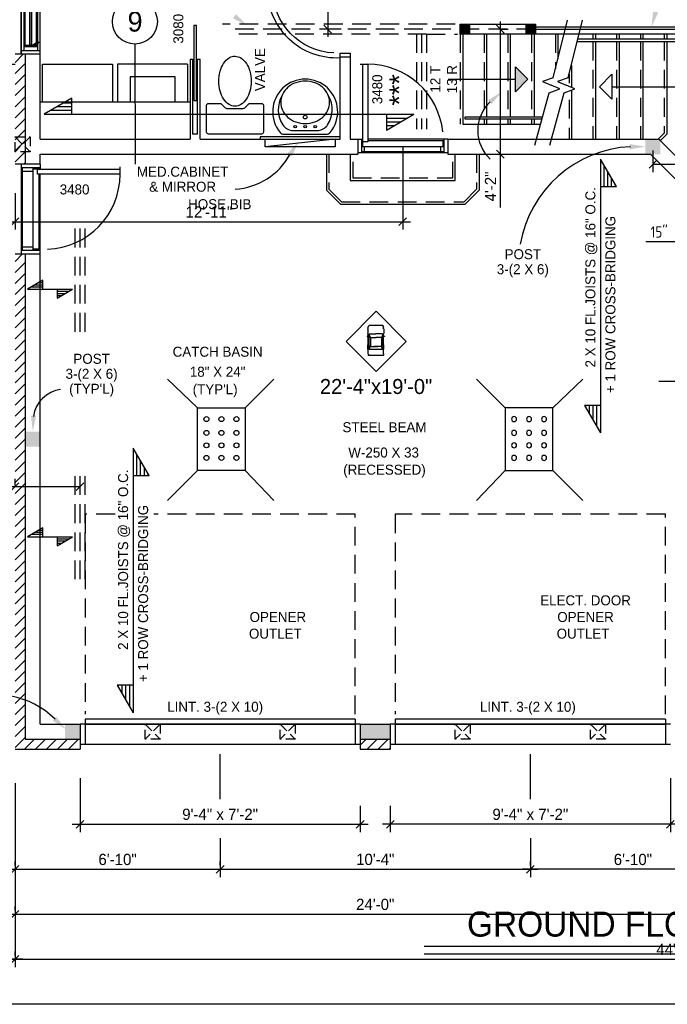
# Model space of a CAD drawing. Header units: inches. Extents: x 0 to 1104, y 0 to 816.
# Tile 2 of 10: x 242 to 501, y 0 to 394. Entities that reach past the tile are written whole.
import ezdxf
from ezdxf.enums import TextEntityAlignment as Align

# ---------------------------------------------------------------- set-up
doc = ezdxf.new("R2010")
doc.units = ezdxf.units.IN
doc.header["$LTSCALE"] = 30
doc.header["$MEASUREMENT"] = 0
doc.linetypes.add('HIDDEN', pattern=[0.375, 0.25, -0.125])
doc.linetypes.add('HIDDEN2', pattern=[0.1875, 0.125, -0.0625])
doc.layers.get('0').update_dxf_attribs({"color": 2, "linetype": 'CONTINUOUS'})
doc.layers.get('DEFPOINTS').update_dxf_attribs({"linetype": 'CONTINUOUS'})
for name, color, linetype in [('01-Walls', 1, 'CONTINUOUS'), ('02-Windows', 7, 'CONTINUOUS'), ('ARC', 9, 'CONTINUOUS'), ('BASE', 10, 'HIDDEN'), ('BASE2', 1, 'CONTINUOUS'), ('CART', 13, 'CONTINUOUS'), ('HATCHING', 7, 'CONTINUOUS'), ('MEASURES', 6, 'CONTINUOUS'), ('MEC', 10, 'CONTINUOUS'), ('OTHERS', 165, 'CONTINUOUS'), ('PLUMB', 15, 'CONTINUOUS'), ('POINTS', 9, 'HIDDEN'), ('PRESENTATION', 11, 'CONTINUOUS')]:
    doc.layers.add(name, color=color, linetype=linetype)
doc.styles.add('ROMANT', font='ARCHTITL.SHX')
doc.styles.get("Standard").update_dxf_attribs({"font": 'stylu.ttf'})
doc.dimstyles.get("Standard").update_dxf_attribs({"dimscale": 25, "dimtxt": 0.18, "dimasz": 0.125, "dimexe": 0.125, "dimexo": 0.0625, "dimgap": 0.0625, "dimtad": 1, "dimdec": 4, "dimzin": 3, "dimdsep": 46, "dimlunit": 4, "dimtxsty": 'Standard', "dimblk1": 'OBLIQUE', "dimblk2": 'OBLIQUE', "dimsah": 1, "dimtsz": 0.0625, "dimcen": 0.0625, "dimdle": 0.125, "dimadec": 0, "dimazin": 0, "dimtfac": 1, "dimtdec": 4, "dimtix": 1, "dimtmove": 0, "dimatfit": 2, "dimldrblk": 'OBLIQUE', "dimfxl": 1, "dimtolj": 1, "dimtzin": 0, "dimarcsym": 0})
doc.dimstyles.new('STANDARD$0', dxfattribs={"dimscale": 25, "dimtxt": 0.18, "dimasz": 0.125, "dimexe": 0.125, "dimexo": 0.0625, "dimgap": 0.0625, "dimtad": 1, "dimdec": 0, "dimzin": 3, "dimdsep": 46, "dimlunit": 4, "dimtxsty": 'Standard', "dimblk1": 'OBLIQUE', "dimblk2": 'OBLIQUE', "dimsah": 1, "dimtsz": 0.0625, "dimcen": 0.0625, "dimdle": 0.125, "dimadec": 0, "dimazin": 0, "dimtfac": 1, "dimtdec": 4, "dimtix": 1, "dimtmove": 0, "dimatfit": 2, "dimldrblk": 'OBLIQUE', "dimfxl": 1, "dimtolj": 1, "dimtzin": 0, "dimarcsym": 0})
pattern_1 = [(45, (0, -18), (-2.209709, 2.209709), [])]

# ---------------------------------------------------------------- blocks, each defined once
blk = doc.blocks.new('FL')
blk.add_solid([(-0.3, -1.05), (-0.3, 1.05), (6, 0)])
blk = doc.blocks.new('POT6')
at = {"layer": 'BASE2'}
blk.add_solid([(-3, 3), (3, 3), (-3, -3), (3, -3)], dxfattribs=at)
blk = doc.blocks.new('*D77')
at = {"layer": 'DEFPOINTS', "color": 0}
for p in [(521, 321), (506, 305), (506, 300)]:
    blk.add_point(p, dxfattribs=at)
at = {"layer": 'MEASURES', "color": 0, "lineweight": -2}
for p, q in [((521, 319.44), (521, 301.88)), ((506, 301.56), (506, 308.12)), ((506, 305), (492.15, 305)), ((504.44, 303.44), (507.56, 306.56)), ((524.12, 305), (506, 305)), ((519.44, 303.44), (522.56, 306.56))]:
    blk.add_line(p, q, dxfattribs=at)
at = {"layer": 'MEASURES', "color": 0, "insert": (497.51, 308.89), "char_height": 4.5, "attachment_point": 5}
blk.add_mtext('\\A1;{\\Farchitxt;15"}', dxfattribs=at)
blk = doc.blocks.new('_OBLIQUE')
at = {"color": 0, "linetype": 'ByBlock'}
blk.add_line((-0.5, -0.5), (0.5, 0.5), dxfattribs=at)
blk = doc.blocks.new('*D76')
at = {"layer": 'DEFPOINTS', "color": 0}
for p in [(495, 343), (495, 336), (521, 320)]:
    blk.add_point(p, dxfattribs=at)
at = {"layer": 'MEASURES', "color": 0, "lineweight": -2}
for p, q in [((495, 341.44), (495, 332.88)), ((521, 321.56), (521, 339.12)), ((493.44, 334.44), (496.56, 337.56)), ((495, 336), (524.12, 336)), ((519.44, 334.44), (522.56, 337.56)), ((521, 336), (551.16, 336))]:
    blk.add_line(p, q, dxfattribs=at)
at = {"layer": 'MEASURES', "color": 0, "insert": (543, 339.86), "char_height": 4.5, "attachment_point": 5}
blk.add_mtext('\\A1;2\'-2"', dxfattribs=at)
blk = doc.blocks.new('POT4')
at = {"layer": 'BASE2'}
blk.add_solid([(-2, 2), (2, 2), (-2, -2), (2, -2)], dxfattribs=at)
blk = doc.blocks.new('FL3')
for p, q in [((0, 5), (-5, 0)), ((0, 5), (5, 0)), ((-5, 0), (5, 0))]:
    blk.add_line(p, q)
blk.add_solid([(-5, 0), (0, 5), (5, 0)])
blk = doc.blocks.new('*D73')
at = {"layer": 'DEFPOINTS', "color": 0}
for p in [(433, 390), (433, 340), (434, 340)]:
    blk.add_point(p, dxfattribs=at)
at = {"layer": 'MEASURES', "color": 0, "lineweight": -2}
for p, q in [((435.56, 388.44), (432.44, 391.56)), ((434, 393.12), (434, 340)), ((434.56, 390), (437.13, 390)), ((435.56, 338.44), (432.44, 341.56)), ((434, 340), (434, 318.71)), ((434.56, 340), (437.13, 340))]:
    blk.add_line(p, q, dxfattribs=at)
at = {"layer": 'MEASURES', "color": 0, "insert": (430.09, 327.09), "char_height": 4.5, "attachment_point": 5, "rotation": 90}
blk.add_mtext('\\A1;4\'-2"', dxfattribs=at)
blk = doc.blocks.new('PLAQUE')
for p, q in [((-21, 24.5), (-9, 13)), ((10, 13), (21.5, 24.5)), ((-9, -12), (-9, 13)), ((-9, 13), (10, 13)), ((10, 13), (10, -12)), ((-21, -24), (-9, -12)), ((10, -12), (-9, -12)), ((21.5, -24), (10, -12))]:
    blk.add_line(p, q)
for centre in [(-5.5, 8.5), (0.5, 8.5), (6.5, 8.5), (-5.5, 3), (0.5, 3), (6.5, 3), (-5.5, -2), (0.5, -2), (6.5, -2), (-5.5, -7), (0.5, -7), (6.5, -7)]:
    blk.add_circle(centre, 1)
blk = doc.blocks.new('P30D')
at = {"layer": '01-Walls'}
for p, q in [((0, 0), (0, 4)), ((30, 4), (30, 0))]:
    blk.add_line(p, q, dxfattribs=at)
at = {"layer": '02-Windows'}
for p, q in [((1.5, 31), (0.5, 31)), ((1.5, 2.5), (1.5, 31)), ((1.5, 31), (3, 31)), ((3, 31), (3, 2.5)), ((0, 4), (1.49, 4)), ((1.49, 4), (1.49, 0)), ((30, 4), (28.55, 4)), ((28.55, 4), (28.55, 0)), ((0, 0), (1.49, 0)), ((3, 2.5), (1.5, 2.5)), ((28.55, 0), (30, 0))]:
    blk.add_line(p, q, dxfattribs=at)
blk.add_arc((3, 5.46), 25.54, 2.3392, 90, dxfattribs=at)
at = {"layer": 'HATCHING'}
blk.add_lwpolyline([(30.5, 4, 0.429816), (3, 33), (1.5, 33), (-0.5, 33), (-0.5, 4)], format="xyb", dxfattribs=at)
blk = doc.blocks.new('LAV2')
for points in [[(8.49, 0), (-8.49, 0, 0.223888), (-10.03, -0.73, 2.12132), (10.03, -0.73, 0.223888)], [(0, -21.25, 0.086852), (3.79, -20.59, 0.092884), (6.89, -18.76, 0.102919), (9.03, -15.94, 0.111345), (9.75, -12.75, 0.111345), (9.03, -9.56, 0.102919), (6.89, -6.74, 0.092884), (3.79, -4.91, 0.086852), (0, -4.25, 0.086852), (-3.79, -4.91, 0.092884), (-6.89, -6.74, 0.102919), (-9.03, -9.56, 0.111345), (-9.75, -12.75, 0.111345), (-9.03, -15.94, 0.102919), (-6.89, -18.76, 0.092884), (-3.79, -20.59, 0.086852)]]:
    blk.add_lwpolyline(points, format="xyb", close=True)
blk.add_lwpolyline([(9.28, -15.35, 0.287426), (8.97, -3.73, 0.251174), (4.81, -1.5), (0, -1.5), (-4.81, -1.5, 0.251174), (-8.97, -3.73, 0.287426), (-9.28, -15.35, 0.287426)], format="xyb")
for centre in [(-4, -3), (0, -3), (4, -3)]:
    blk.add_circle(centre, 0.5)
at = {"layer": 'PLUMB'}
blk.add_circle((0, -6.84), 0.75, dxfattribs=at)
blk = doc.blocks.new('B28B')
at = {"layer": '01-Walls'}
for p, q in [((-14, 0), (-14, 10)), ((14, 0), (14, 10))]:
    blk.add_line(p, q, dxfattribs=at)
at = {"layer": '02-Windows'}
for p, q in [((-18, 10), (-18, 13.5)), ((-18, 13.5), (18, 13.5)), ((18, 13.5), (18, 10)), ((-14, 7.5), (13.96, 7.5)), ((14, 7.5), (-14, 7.5)), ((-12.53, -0.01), (-12.53, 7.5)), ((-12.53, 6.49), (12.48, 6.49)), ((-11, 6.49), (-11, 0.98)), ((10.96, 5.97), (-11, 5.97)), ((-11, 4.24), (10.96, 4.24)), ((-10.77, 4.24), (-10.77, 3.21)), ((10.68, 4.03), (-10.77, 4.03)), ((-10.52, 4.03), (-10.52, 3.42)), ((-10.5, 5.97), (-10.5, 4.24)), ((10.43, 5.97), (10.43, 4.24)), ((10.44, 4.03), (10.44, 3.42)), ((10.68, 4.24), (10.68, 3.21)), ((10.96, 6.49), (10.96, 0.98)), ((12.48, 7.5), (12.48, -0.01)), ((-12.53, 0.98), (12.48, 0.98)), ((10.43, 3.21), (-11, 3.21)), ((9.54, 1.47), (-11, 1.47)), ((10.68, 3.42), (-10.77, 3.42)), ((-10.5, 3.21), (-10.5, 1.47)), ((10.96, 3.21), (9.08, 0.48)), ((9.08, 0.48), (9.29, 0.35)), ((9.29, 0.35), (10.28, 1.79)), ((9.84, 2.11), (9.52, 1.65)), ((9.52, 1.65), (9.77, 1.48)), ((9.54, 1.47), (10.96, 1.47)), ((9.84, 2.11), (10.66, 3.2)), ((10.28, 1.79), (10.08, 1.93)), ((10.43, 3.21), (10.43, 1.47)), ((10.43, 3.21), (10.96, 3.21)), ((13.96, -0.01), (-14, -0.01))]:
    blk.add_line(p, q, dxfattribs=at)
for points in [[(-10.77, 4.03), (-10.52, 4.03), (-10.77, 3.42), (-10.52, 3.42)], [(10.44, 4.03), (10.68, 4.03), (10.44, 3.42), (10.68, 3.42)], [(10.08, 1.93), (10.28, 1.79), (9.08, 0.48), (9.29, 0.35)], [(10.66, 3.2), (10.96, 3.21), (9.52, 1.65), (9.77, 1.48)]]:
    blk.add_solid(points, dxfattribs=at)
blk = doc.blocks.new('*X24')
at = {"color": 0}
for p, q in [((376.5625, 665.625), (376.5625, 665.625)), ((377.34375, 667.1875), (377.34375, 667.1875)), ((378.125, 665.625), (378.125, 665.625)), ((378.90625, 667.1875), (378.90625, 667.1875)), ((379.6875, 665.625), (379.6875, 665.625)), ((380.46875, 667.1875), (380.46875, 667.1875)), ((381.25, 665.625), (381.25, 665.625)), ((376.5625, 662.5), (376.5625, 662.5)), ((377.34375, 664.0625), (377.34375, 664.0625)), ((378.125, 662.5), (378.125, 662.5)), ((378.90625, 664.0625), (378.90625, 664.0625)), ((379.6875, 662.5), (379.6875, 662.5)), ((380.46875, 664.0625), (380.46875, 664.0625)), ((381.25, 662.5), (381.25, 662.5))]:
    blk.add_line(p, q, dxfattribs=at)
blk = doc.blocks.new('LO_GAR')
at = {"layer": '02-Windows'}
for p, q in [((-6.35, 51.9), (-6.35, 48.6)), ((-6.05, 52.05), (-6.2, 52.05)), ((-6.2, 48.45), (-6.05, 48.45)), ((-6.05, 52.05), (-6.05, 53.4)), ((-6.05, 46.65), (-6.05, 48.45)), ((-5.75, 53.82), (-5.75, 54.3)), ((-5.45, 47.74), (-4.24, 44.93)), ((-5.45, 47.7), (-5.45, 38.1)), ((-5.3, 54.75), (5.5, 54.75)), ((-5, 48.15), (0.1, 48.15)), ((5.2, 48.15), (0.1, 48.15)), ((5.65, 47.74), (4.44, 44.93)), ((5.65, 47.7), (5.65, 38.1)), ((5.95, 53.82), (5.95, 54.3)), ((6.25, 52.05), (6.25, 53.4)), ((6.25, 52.05), (6.4, 52.05)), ((6.4, 48.45), (6.25, 48.45)), ((6.25, 46.65), (6.25, 48.45)), ((6.55, 51.9), (6.55, 48.6)), ((-6.2, 46.65), (-6.8, 46.35)), ((-6.8, 46.35), (-6.8, 46.05)), ((-6.8, 46.05), (-5.75, 46.05)), ((-5.75, 46.65), (-6.2, 46.65)), ((-6.2, 39.45), (-6.05, 39.45)), ((-6.05, 39.45), (-6.05, 46.05)), ((-5.75, 46.65), (-5.75, 46.05)), ((-4.25, 44.85), (-4.25, 38.55)), ((-3.8, 45.3), (0.25, 45.3)), ((4, 45.3), (-0.05, 45.3)), ((4.45, 44.85), (4.45, 38.55)), ((5.95, 46.65), (5.95, 46.05)), ((5.95, 46.65), (6.4, 46.65)), ((7, 46.05), (5.95, 46.05)), ((6.25, 39.45), (6.25, 46.05)), ((6.4, 39.45), (6.25, 39.45)), ((6.4, 46.65), (7, 46.35)), ((7, 46.35), (7, 46.05)), ((-6.35, 36), (-6.35, 39.3)), ((-6.05, 35.85), (-6.2, 35.85)), ((-6.05, 32.1), (-6.05, 35.85)), ((-5.9, 31.76), (-5.9, 31.2)), ((-5.45, 38.1), (-5.45, 36.15)), ((-5.36, 35.88), (-4.16, 38.28)), ((-5, 35.7), (5.2, 35.7)), ((-3.8, 38.1), (1.45, 38.1)), ((4, 38.1), (-1.25, 38.1)), ((-0.95, 38.1), (1, 38.1)), ((1.15, 38.1), (-0.8, 38.1)), ((5.56, 35.88), (4.36, 38.28)), ((5.65, 38.1), (5.65, 36.15)), ((6.1, 31.76), (6.1, 31.2)), ((6.25, 35.85), (6.4, 35.85)), ((6.25, 32.1), (6.25, 35.85)), ((6.55, 36), (6.55, 39.3)), ((-5.45, 30.75), (5.65, 30.75))]:
    blk.add_line(p, q, dxfattribs=at)
for centre, radius, start, end in [((-6.2, 51.9), 0.15, 90, 180), ((-6.2, 48.6), 0.15, 180, 270), ((-5.6, 53.4), 0.45, 109.47122, 180), ((-5.3, 54.3), 0.45, 90, 180), ((-5, 47.7), 0.45, 90, 180), ((5.2, 47.7), 0.45, 0, 90), ((5.5, 54.3), 0.45, 0, 90), ((5.8, 53.4), 0.45, 0, 70.52878), ((6.4, 51.9), 0.15, 0, 90), ((6.4, 48.6), 0.15, 270, 0), ((-6.2, 39.3), 0.15, 90, 180), ((-4.55, 45.27), 0.15, 0, 23.19859), ((-3.8, 44.85), 0.45, 90, 180), ((4, 44.85), 0.45, 0, 90), ((4.75, 45.27), 0.15, 156.80141, 180), ((6.4, 39.3), 0.15, 0, 90), ((-6.2, 36), 0.15, 180, 270), ((-5.6, 32.1), 0.45, 180, 228.18969), ((-5, 36.15), 0.45, 180, 270), ((-3.8, 38.55), 0.45, 180, 270), ((4, 38.55), 0.45, 270, 0), ((5.2, 36.15), 0.45, 270, 0), ((5.8, 32.1), 0.45, 311.81031, 0), ((6.4, 36), 0.15, 270, 0), ((-5.45, 31.2), 0.45, 180, 270), ((5.65, 31.2), 0.45, 270, 0)]:
    blk.add_arc(centre, radius, start, end, dxfattribs=at)
at = {"layer": 'CART'}
for p, q in [((-24.17, 42.09), (-0.13, 66.13)), ((-0.13, 66.13), (23.92, 42.09)), ((-0.13, 18.05), (-24.17, 42.09)), ((23.92, 42.09), (-0.13, 18.05))]:
    blk.add_line(p, q, dxfattribs=at)
at = {"layer": 'PRESENTATION'}
for p, q in [((-24.17, 42.09), (-0.13, 66.13)), ((-0.13, 66.13), (23.92, 42.09)), ((-0.13, 18.05), (-24.17, 42.09)), ((23.92, 42.09), (-0.13, 18.05))]:
    blk.add_line(p, q, dxfattribs=at)
blk = doc.blocks.new('*D71')
at = {"layer": 'DEFPOINTS', "color": 0}
for p in [(395, 344.49), (240, 326), (395, 313)]:
    blk.add_point(p, dxfattribs=at)
at = {"layer": 'MEASURES', "color": 0, "lineweight": -2}
for p, q in [((395, 342.92), (395, 309.88)), ((240, 324.44), (240, 309.88)), ((236.88, 313), (398.12, 313)), ((238.44, 311.44), (241.56, 314.56)), ((393.44, 311.44), (396.56, 314.56))]:
    blk.add_line(p, q, dxfattribs=at)
at = {"layer": 'MEASURES', "color": 0, "insert": (317.5, 316.86), "char_height": 4.5, "attachment_point": 5}
blk.add_mtext('\\A1;12\'-11"', dxfattribs=at)
blk = doc.blocks.new('*D69')
at = {"layer": 'DEFPOINTS', "color": 0}
for p in [(446, 68), (446, 54), (528, 54)]:
    blk.add_point(p, dxfattribs=at)
at = {"layer": 'MEASURES', "color": 0, "lineweight": -2}
for p, q in [((446, 66.44), (446, 50.88)), ((444.44, 52.44), (447.56, 55.56)), ((526.44, 52.44), (529.56, 55.56)), ((528, 55.56), (528, 57.12)), ((531.12, 54), (442.88, 54))]:
    blk.add_line(p, q, dxfattribs=at)
at = {"layer": 'MEASURES', "color": 0, "insert": (487, 57.91), "char_height": 4.5, "attachment_point": 5}
blk.add_mtext('\\A1;6\'-10"', dxfattribs=at)
blk = doc.blocks.new('*D68')
at = {"layer": 'DEFPOINTS', "color": 0}
for p in [(322, 68), (240, 54), (322, 54)]:
    blk.add_point(p, dxfattribs=at)
at = {"layer": 'MEASURES', "color": 0, "lineweight": -2}
for p, q in [((322, 66.44), (322, 50.88)), ((238.44, 52.44), (241.56, 55.56)), ((240, 55.56), (240, 57.12)), ((320.44, 52.44), (323.56, 55.56)), ((236.88, 54), (325.12, 54))]:
    blk.add_line(p, q, dxfattribs=at)
at = {"layer": 'MEASURES', "color": 0, "insert": (281, 57.91), "char_height": 4.5, "attachment_point": 5}
blk.add_mtext('\\A1;6\'-10"', dxfattribs=at)
blk = doc.blocks.new('*D67')
at = {"layer": 'DEFPOINTS', "color": 0}
for p in [(266, 92), (378, 81), (378, 72)]:
    blk.add_point(p, dxfattribs=at)
at = {"layer": 'MEASURES', "color": 0, "lineweight": -2}
for p, q in [((266, 90.44), (266, 68.88)), ((378, 79.44), (378, 68.88)), ((262.88, 72), (381.12, 72)), ((264.44, 70.44), (267.56, 73.56)), ((376.44, 70.44), (379.56, 73.56))]:
    blk.add_line(p, q, dxfattribs=at)
at = {"layer": 'MEASURES', "color": 0, "insert": (322, 75.97), "char_height": 4.5, "attachment_point": 5}
blk.add_mtext('\\A1;9\'-4" x 7\'-2"', dxfattribs=at)
blk = doc.blocks.new('*D66')
at = {"layer": 'DEFPOINTS', "color": 0}
for p in [(322, 54), (446, 54), (446, 54)]:
    blk.add_point(p, dxfattribs=at)
at = {"layer": 'MEASURES', "color": 0, "lineweight": -2}
for p, q in [((320.44, 52.44), (323.56, 55.56)), ((322, 55.56), (322, 57.12)), ((444.44, 52.44), (447.56, 55.56)), ((446, 55.56), (446, 57.12)), ((318.88, 54), (449.12, 54))]:
    blk.add_line(p, q, dxfattribs=at)
at = {"layer": 'MEASURES', "color": 0, "insert": (384, 57.93), "char_height": 4.5, "attachment_point": 5}
blk.add_mtext('\\A1;10\'-4"', dxfattribs=at)
blk = doc.blocks.new('*D65')
at = {"layer": 'DEFPOINTS', "color": 0}
for p in [(502, 92), (390, 81), (390, 72)]:
    blk.add_point(p, dxfattribs=at)
at = {"layer": 'MEASURES', "color": 0, "lineweight": -2}
for p, q in [((502, 90.44), (502, 68.88)), ((390, 79.44), (390, 68.88)), ((505.12, 72), (386.88, 72)), ((388.44, 70.44), (391.56, 73.56)), ((500.44, 70.44), (503.56, 73.56))]:
    blk.add_line(p, q, dxfattribs=at)
at = {"layer": 'MEASURES', "color": 0, "insert": (446, 75.97), "char_height": 4.5, "attachment_point": 5}
blk.add_mtext('\\A1;9\'-4" x 7\'-2"', dxfattribs=at)
blk = doc.blocks.new('*D64')
at = {"layer": 'DEFPOINTS', "color": 0}
for p in [(528, 90), (240, 36), (528, 36)]:
    blk.add_point(p, dxfattribs=at)
at = {"layer": 'MEASURES', "color": 0, "lineweight": -2}
for p, q in [((528, 88.44), (528, 32.88)), ((236.88, 36), (531.12, 36)), ((238.44, 34.44), (241.56, 37.56)), ((240, 37.56), (240, 39.12)), ((526.44, 34.44), (529.56, 37.56))]:
    blk.add_line(p, q, dxfattribs=at)
at = {"layer": 'MEASURES', "color": 0, "insert": (384, 39.93), "char_height": 4.5, "attachment_point": 5}
blk.add_mtext('\\A1;24\'-0"', dxfattribs=at)
blk = doc.blocks.new('*D60')
at = {"layer": 'DEFPOINTS', "color": 0}
for p in [(216, 114), (216, 18), (240, 18)]:
    blk.add_point(p, dxfattribs=at)
at = {"layer": 'MEASURES', "color": 0, "lineweight": -2}
for p, q in [((216, 112.44), (216, 14.88)), ((240, 19.56), (240, 21.12)), ((243.12, 18), (212.88, 18)), ((214.44, 16.44), (217.56, 19.56)), ((238.44, 16.44), (241.56, 19.56))]:
    blk.add_line(p, q, dxfattribs=at)
at = {"layer": 'MEASURES', "color": 0, "insert": (228, 21.89), "char_height": 4.5, "attachment_point": 5}
blk.add_mtext('\\A1;2\'-0"', dxfattribs=at)
blk = doc.blocks.new('*D32')
at = {"layer": 'DEFPOINTS', "color": 0}
for p in [(240, 206), (266, 207), (266, 206)]:
    blk.add_point(p, dxfattribs=at)
at = {"layer": 'MEASURES', "color": 0, "lineweight": -2}
for p, q in [((240, 207.56), (240, 210.12)), ((266, 207.56), (266, 210.12)), ((240, 207), (207.84, 207)), ((266, 207), (236.88, 207)), ((238.44, 205.44), (241.56, 208.56)), ((264.44, 205.44), (267.56, 208.56))]:
    blk.add_line(p, q, dxfattribs=at)
at = {"layer": 'MEASURES', "color": 0, "insert": (216, 210.86), "char_height": 4.5, "attachment_point": 5}
blk.add_mtext('\\A1;2\'-2"', dxfattribs=at)
blk = doc.blocks.new('*D52')
at = {"layer": 'DEFPOINTS', "color": 0}
for p in [(288, 690), (96, 102), (228, 102)]:
    blk.add_point(p, dxfattribs=at)
at = {"layer": 'MEASURES', "color": 0, "lineweight": -2}
for p, q in [((96, 693.13), (96, 98.88)), ((286.44, 690), (92.88, 690)), ((97.56, 688.44), (94.44, 691.56)), ((97.56, 100.44), (94.44, 103.56)), ((226.44, 102), (92.88, 102))]:
    blk.add_line(p, q, dxfattribs=at)
at = {"layer": 'MEASURES', "color": 0, "insert": (92.07, 396), "char_height": 4.5, "attachment_point": 5, "rotation": 90}
blk.add_mtext('\\A1;49\'-0"', dxfattribs=at)
blk = doc.blocks.new('*D50')
at = {"layer": 'DEFPOINTS', "color": 0}
for p in [(393, 434), (365, 390), (372, 390)]:
    blk.add_point(p, dxfattribs=at)
at = {"layer": 'MEASURES', "color": 0, "lineweight": -2}
for p, q in [((365, 437.13), (365, 386.88)), ((391.44, 434), (361.88, 434)), ((366.56, 432.44), (363.44, 435.56)), ((370.44, 390), (361.88, 390)), ((366.56, 388.44), (363.44, 391.56))]:
    blk.add_line(p, q, dxfattribs=at)
at = {"layer": 'MEASURES', "color": 0, "insert": (361.11, 426), "char_height": 4.5, "attachment_point": 5, "rotation": 90}
blk.add_mtext('\\A1;3\'-8"', dxfattribs=at)
blk = doc.blocks.new('*D35')
at = {"layer": 'DEFPOINTS', "color": 0}
for p in [(768, 162), (240, 90), (768, 18)]:
    blk.add_point(p, dxfattribs=at)
at = {"layer": 'MEASURES', "color": 0, "lineweight": -2}
for p, q in [((768, 160.44), (768, 14.88)), ((240, 88.44), (240, 14.88)), ((236.88, 18), (771.12, 18)), ((238.44, 16.44), (241.56, 19.56)), ((766.44, 16.44), (769.56, 19.56))]:
    blk.add_line(p, q, dxfattribs=at)
at = {"layer": 'MEASURES', "color": 0, "insert": (504, 21.93), "char_height": 4.5, "attachment_point": 5}
blk.add_mtext('\\A1;44\'-0"', dxfattribs=at)

msp = doc.modelspace()

# ---------------------------------------------------------------- hatches: boundary and pattern name
at = {"layer": 'MEASURES'}
h = msp.add_hatch(dxfattribs=at)
h.set_pattern_fill('ANSI31', color=256, scale=25, style=0)
h.set_pattern_definition(pattern_1)
h.paths.add_polyline_path([(244, 380), (240, 380), (240, 336), (244, 336)])
h.paths.add_polyline_path([(244, 480), (220, 480), (220, 521.09178, 0.036701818), (216, 522.40566), (216, 476), (240, 476), (240, 408), (244, 408)])
h.paths.add_polyline_path([(244, 602), (270, 602), (270, 606), (240, 606), (240, 536), (216, 536), (216, 522.40566, -0.036701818), (220, 521.09178), (220, 532), (244, 532)])
h.paths.add_polyline_path([(404.47802, 614.01177), (400.90031, 615.80062), (396, 606), (366, 606), (366, 602), (398.47214, 602)])
h.paths.add_polyline_path([(612, 606), (576, 606), (568.39627, 621.20746), (564.83214, 619.39145), (573.52786, 602), (576, 602), (612, 602)])
h.paths.add_polyline_path([(720, 606), (684, 606), (684, 602), (716, 602), (716, 582), (720, 582)])
h = msp.add_hatch(dxfattribs=at)
h.set_pattern_fill('ANSI31', color=256, scale=25, style=0)
h.set_pattern_definition(pattern_1)
h.paths.add_polyline_path([(244, 300), (240, 300), (240, 122.87253, -0.031793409), (244, 121.68963)])
h.paths.add_polyline_path([(266, 102), (266, 106), (244, 106), (244, 121.68963, 0.031793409), (240, 122.87253), (240, 102)])
h = msp.add_hatch(dxfattribs=at)
h.set_pattern_fill('ANSI31', color=256, scale=25, style=0)
h.set_pattern_definition(pattern_1)
h.paths.add_polyline_path([(390, 106), (378, 106), (378, 102), (390, 102)])

# ---------------------------------------------------------------- linework, layer by layer
at = {"layer": '01-Walls'}
for p, q in [((418, 388), (418, 392)), ((418, 392), (448, 392)), ((448, 392), (448, 388)), ((448, 388), (418, 388)), ((244, 380), (244, 336)), ((250, 346), (250, 380)), ((370, 346), (370, 379)), ((374, 379), (374, 346)), ((310, 378), (311, 378)), ((310, 378), (310, 346)), ((311, 378), (311, 348)), ((313, 378), (314, 378)), ((313, 348), (313, 378)), ((314, 346), (314, 378)), ((313, 348), (311, 348)), ((250, 346), (310, 346)), ((314, 346), (370, 346)), ((374, 346), (377, 346)), ((374, 346), (377, 346)), ((377, 346), (377, 340)), ((413, 346), (413, 340)), ((413, 346), (497.31371, 346)), ((497.31371, 346), (540, 303.31371)), ((250, 336), (250, 340)), ((250, 340), (377, 340)), ((413, 340), (494, 340)), ((494, 340), (506, 328)), ((250, 336), (240, 336)), ((250, 300), (240, 300)), ((244, 300), (244, 106)), ((250, 112), (250, 300)), ((250, 112), (266, 112)), ((266, 112), (266, 102)), ((378, 112), (390, 112)), ((378, 112), (378, 102)), ((390, 112), (390, 102)), ((244, 106), (266, 106)), ((378, 106), (390, 106)), ((240, 102), (266, 102)), ((378, 102), (390, 102))]:
    msp.add_line(p, q, dxfattribs=at)
at = {"layer": '02-Windows'}
for p, q in [((312.5, 391.5), (311.5, 391.5)), ((311.5, 391.5), (311.5, 361.5)), ((312.5, 361.5), (312.5, 391.5)), ((378, 376), (381, 376)), ((379, 343.11902), (379, 376)), ((381, 376), (381, 345)), ((311.5, 361.5), (312.5, 361.5)), ((377, 346), (378.40537, 346)), ((378.40537, 346), (379, 346)), ((378.5, 346), (378.5, 340.5)), ((378.5, 345.52768), (379, 345.52768)), ((378.5, 343.11902), (411.46136, 343.11902)), ((381, 345), (379, 345)), ((379.69906, 340.92983), (379.69906, 343.11902)), ((413, 346), (381, 346)), ((381, 345.52768), (411.46136, 345.52768)), ((410.12449, 343.11902), (410.12449, 340.92983)), ((410.95626, 345.52768), (410.95626, 343.13467)), ((411.46136, 346), (411.46136, 340.48623)), ((413, 340.48623), (377, 340.48623)), ((411.46136, 340.92983), (378.5, 340.92983)), ((242.5, 336), (242.5, 300)), ((250, 336.00379), (250, 334.51264)), ((282, 332), (282, 335)), ((250, 334.51264), (242.5, 334.51264)), ((242.92983, 301.45664), (242.92983, 334.51264)), ((242.92983, 333.21894), (247.11902, 333.21894)), ((247.11902, 334.48924), (247.11902, 301.45664)), ((249.52768, 334), (247.11902, 334)), ((249, 332), (249, 334)), ((249, 334), (282, 334)), ((282, 332), (249, 332)), ((249.52768, 334.50019), (249.52768, 334)), ((249.52768, 332), (249.52768, 301.45664)), ((250, 334.51264), (250, 334)), ((250, 300), (250, 332)), ((250, 301.45664), (242.5, 301.45664)), ((247.13283, 302.79352), (242.92983, 302.79352)), ((249.52768, 302), (247.11902, 302)), ((378, 112), (266, 112)), ((268, 114), (268, 112)), ((376, 114), (268, 114)), ((268, 112), (268, 104)), ((268, 112), (376, 112)), ((376, 114), (376, 112)), ((376, 112), (376, 104)), ((502, 112), (390, 112)), ((392, 114), (392, 112)), ((500, 114), (392, 114)), ((392, 112), (392, 104)), ((392, 112), (500, 112)), ((500, 114), (500, 112)), ((500, 112), (500, 104)), ((266, 104), (378, 104)), ((390, 104), (502, 104))]:
    msp.add_line(p, q, dxfattribs=at)
for centre, radius, start, end in [((381, 345.83333), 30.16667, 6.025575, 90), ((251.98276, 332), 30.01724, 271.9420439, 0)]:
    msp.add_arc(centre, radius, start, end, dxfattribs=at)
at = {"layer": 'BASE'}
for p, q in [((416, 392), (323, 392)), ((448, 390), (325, 390)), ((404.5, 388), (327, 388)), ((400.5, 388), (400.5, 350)), ((402.5, 388), (402.5, 350)), ((264, 269), (264, 311)), ((266, 269), (266, 311)), ((268, 269), (268, 311)), ((264, 170), (264, 212)), ((266, 170), (266, 212)), ((268, 170), (268, 212))]:
    msp.add_line(p, q, dxfattribs=at)
at = {"layer": 'BASE2'}
for p, q in [((262.68124, 362.34933), (251.68124, 355.95728)), ((262.68124, 355.95728), (262.68124, 362.34933)), ((251.68124, 355.95728), (399.47871, 355.95728)), ((388.47871, 355.95728), (388.47871, 349.56524)), ((388.47871, 349.56524), (399.47871, 355.95728)), ((480.40084, 327.06582), (474.0088, 338.06582)), ((474.0088, 338.06582), (474.0088, 228.55556)), ((474.0088, 327.06582), (480.40084, 327.06582)), ((251.1875, 289.59553), (245, 286)), ((251.1875, 286), (251.1875, 289.59553)), ((245, 286), (263, 286)), ((256.8125, 286), (256.8125, 282.40447)), ((256.8125, 282.40447), (263, 286)), ((474.0088, 239.55556), (467.61675, 239.55556)), ((467.61675, 239.55556), (474.0088, 228.55556)), ((293.60444, 211.48342), (287.2124, 222.48342)), ((287.2124, 222.48342), (287.2124, 116.6009)), ((287.2124, 211.48342), (293.60444, 211.48342)), ((251.1875, 190.59553), (245, 187)), ((251.1875, 187), (251.1875, 190.59553)), ((245, 187), (263, 187)), ((256.8125, 187), (256.8125, 183.40447)), ((256.8125, 183.40447), (263, 187)), ((287.2124, 127.6009), (280.82035, 127.6009)), ((280.82035, 127.6009), (287.2124, 116.6009))]:
    msp.add_line(p, q, dxfattribs=at)
at = {"layer": 'BASE2', "color": 3, "linetype": 'HIDDEN2'}
for p, q in [((240, 347), (246, 341)), ((246, 347), (240, 341)), ((298, 112), (292, 106)), ((292, 112), (298, 106)), ((352, 112), (346, 106)), ((346, 112), (352, 106)), ((422, 112), (416, 106)), ((416, 112), (422, 106)), ((476, 112), (470, 106)), ((470, 112), (476, 106))]:
    msp.add_line(p, q, dxfattribs=at)
at = {"layer": 'BASE2'}
for points in [[(262.68124, 358.95728), (256.84391, 358.95728)], [(262.68124, 360.45728), (259.42524, 360.45728)], [(262.68124, 361.95728), (262.00657, 361.95728)], [(262.68124, 357.45728), (254.26257, 357.45728)], [(388.47871, 354.45728), (396.89738, 354.45728)], [(388.47871, 352.95728), (394.31605, 352.95728)], [(388.47871, 351.45728), (391.73471, 351.45728)], [(388.47871, 349.95728), (389.15338, 349.95728)], [(475.5088, 327.06582), (475.5088, 335.48449)], [(477.0088, 327.06582), (477.0088, 332.90316)], [(478.5088, 327.06582), (478.5088, 330.32182)], [(480.0088, 327.06582), (480.0088, 327.74049)], [(251.1875, 287.6875), (247.904, 287.6875)], [(251.1875, 288.53125), (249.356, 288.53125)], [(251.1875, 289.375), (250.808, 289.375)], [(251.1875, 286.84375), (246.452, 286.84375)], [(256.8125, 285.15625), (261.548, 285.15625)], [(256.8125, 284.3125), (260.096, 284.3125)], [(256.8125, 283.46875), (258.644, 283.46875)], [(256.8125, 282.625), (257.192, 282.625)], [(468.0088, 239.55556), (468.0088, 238.88089)], [(469.5088, 239.55556), (469.5088, 236.29956)], [(471.0088, 239.55556), (471.0088, 233.71822)], [(472.5088, 239.55556), (472.5088, 231.13689)], [(288.7124, 211.48342), (288.7124, 219.90209)], [(290.2124, 211.48342), (290.2124, 217.32076)], [(291.7124, 211.48342), (291.7124, 214.73942)], [(293.2124, 211.48342), (293.2124, 212.15809)], [(251.1875, 189.53125), (249.356, 189.53125)], [(251.1875, 190.375), (250.808, 190.375)], [(251.1875, 187.84375), (246.452, 187.84375)], [(251.1875, 188.6875), (247.904, 188.6875)], [(256.8125, 186.15625), (261.548, 186.15625)], [(256.8125, 185.3125), (260.096, 185.3125)], [(256.8125, 184.46875), (258.644, 184.46875)], [(256.8125, 183.625), (257.192, 183.625)], [(281.2124, 127.6009), (281.2124, 126.92623)], [(282.7124, 127.6009), (282.7124, 124.3449)], [(284.2124, 127.6009), (284.2124, 121.76356)], [(285.7124, 127.6009), (285.7124, 119.18223)]]:
    msp.add_lwpolyline(points, dxfattribs=at)
at = {"layer": 'BASE2', "color": 3, "linetype": 'HIDDEN2'}
for points in [[(240, 347), (246, 347), (246, 341), (240, 341)], [(292, 112), (298, 112), (298, 106), (292, 106)], [(346, 112), (352, 112), (352, 106), (346, 106)], [(416, 112), (422, 112), (422, 106), (416, 106)], [(470, 112), (476, 112), (476, 106), (470, 106)]]:
    msp.add_lwpolyline(points, close=True, dxfattribs=at)
at = {"layer": 'DEFPOINTS'}
msp.add_lwpolyline([(0, 0), (0, 816), (1104, 816), (1104, 0)], close=True, dxfattribs=at)
at = {"layer": 'MEASURES', "color": 3}
for p, q in [((287.91416, 384.04369), (288, 336)), ((515.91416, 249.04369), (497.41895, 249.04369))]:
    msp.add_line(p, q, dxfattribs=at)
at = {"layer": 'MEASURES'}
for p, q in [((322, 82), (322, 100)), ((446, 82), (446, 100))]:
    msp.add_line(p, q, dxfattribs=at)
at = {"layer": 'MEASURES', "color": 3}
msp.add_circle((287.91416, 393.04369), 9, dxfattribs=at)
at = {"layer": 'MEASURES'}
for centre, radius, start, end in [((440.7, 349.5), 15.70796, 132.9361803, 227.0638197), ((488.24671, 296.14474), 46.9091, 92.7452308, 170.3599955), ((326.22093, 353.0814), 27.13977, 273.7585557, 331.1838289), ((260.1611, 233.161), 12.94875, 98.7731729, 171.1886847), ((232.70794, 90.85981), 32.83273, 44.8125994, 184.9969382)]:
    msp.add_arc(centre, radius, start, end, dxfattribs=at)
at = {"layer": 'MEC', "color": 1}
for p, q in [((583.60248, 23.07606), (403.60248, 23.07606)), ((583.60248, 20.07606), (403.60248, 20.07606))]:
    msp.add_line(p, q, dxfattribs=at)
at = {"layer": 'OTHERS'}
for p, q in [((448, 391), (532, 391)), ((448, 390), (531, 390)), ((455.1308, 370.59831), (460.8183, 393.59831)), ((461.1308, 370.59831), (466.8183, 393.59831)), ((419, 388), (419, 352)), ((428.5, 388), (428.5, 355)), ((438, 388), (438, 355)), ((447.5, 388), (447.5, 355)), ((529, 388), (448, 388)), ((457, 388), (457, 378.15726)), ((531, 386), (464.93937, 386)), ((472, 388), (472, 386)), ((481.5, 388), (481.5, 386)), ((491, 388), (491, 386)), ((500.5, 388), (500.5, 386)), ((532, 385), (464.69209, 385)), ((472, 385), (472, 346)), ((481.5, 385), (481.5, 346)), ((491, 385), (491, 346)), ((500.5, 385), (500.5, 348)), ((251, 376), (279, 376)), ((251, 361), (251, 376)), ((279, 376), (279, 361)), ((281, 376), (281, 361)), ((309, 376), (281, 376)), ((309, 376), (309, 361)), ((462.5, 375.65381), (462.5, 366.66329)), ((304, 371), (286, 371)), ((286, 371), (286, 361)), ((304, 361), (304, 371)), ((455.1308, 370.59831), (450.8183, 369.09831)), ((461.1308, 370.59831), (456.8183, 369.09831)), ((473.62587, 367), (478.62587, 372)), ((478.62587, 372), (478.62587, 362)), ((413.13691, 370), (440.05518, 370)), ((450.8183, 369.09831), (454.3183, 367.59831)), ((457.8183, 366.09831), (454.3183, 367.59831)), ((456.8183, 369.09831), (460.3183, 367.59831)), ((463.8183, 366.09831), (460.3183, 367.59831)), ((473.62587, 367), (478.62587, 362)), ((478.62587, 367), (539.61802, 367)), ((447.8183, 343.59831), (453.5058, 364.59831)), ((453.5058, 364.59831), (457.8183, 366.09831)), ((453.8183, 343.59831), (459.5058, 364.59831)), ((459.5058, 364.59831), (463.8183, 366.09831)), ((462.5, 365.63977), (462.5, 346)), ((250, 361), (310, 361)), ((420, 354), (420, 355)), ((420, 355), (450.90626, 355)), ((419, 352), (450.09376, 352)), ((450.63543, 354), (420, 354)), ((428.5, 354), (428.5, 352)), ((438, 354), (438, 352)), ((447.5, 354), (447.5, 352)), ((338, 347), (338, 346)), ((370, 347), (338, 347)), ((370, 346), (370, 347)), ((500.5, 348), (497.90685, 345.40685)), ((340, 343), (340, 346)), ((368, 346), (340, 343)), ((368, 343), (340, 343)), ((368, 346), (368, 343)), ((364.5, 340), (364.5, 325.56497)), ((374, 340), (374, 329.5)), ((416, 329.5), (416, 340)), ((425.5, 340), (425.5, 325.56497)), ((374, 329.5), (416, 329.5)), ((364.5, 325.56497), (370.06497, 320)), ((425.5, 325.56497), (419.93503, 320)), ((370.06497, 320), (419.93503, 320))]:
    msp.add_line(p, q, dxfattribs=at)
for points in [[(321.44519, 369.16587, -0.065845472), (321.97238, 373.15173, -0.078503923), (323.349, 376.23694, -0.107172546), (325.77119, 378.63739, -0.165947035), (327.94519, 379.16587, -0.142799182), (330.26979, 378.48815, -0.107172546), (332.54139, 376.23694, -0.078503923), (333.918, 373.15173, -0.065845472), (334.44519, 369.16587, -0.065845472), (333.918, 365.18001, -0.078503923), (332.54139, 362.0948, -0.107172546), (330.26979, 359.84359, -0.142799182), (327.94519, 359.16587, -0.142799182), (325.62059, 359.84359, -0.107172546), (323.349, 362.0948, -0.078503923), (321.97238, 365.18001, -0.065845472)], [(324.1523, 358.45876), (322.73809, 359.87298, 0.198912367), (322.03098, 360.16587), (317.19519, 360.16587, 0.414213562), (316.44519, 359.41587), (316.44519, 348.91587, 0.414213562), (317.19519, 348.16587), (338.69519, 348.16587, 0.414213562), (339.44519, 348.91587), (339.44519, 359.41587, 0.414213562), (338.69519, 360.16587), (333.85941, 360.16587, 0.198912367), (333.1523, 359.87298), (331.73809, 358.45876, -0.198912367), (331.03098, 358.16587), (324.85941, 358.16587, -0.198912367)]]:
    msp.add_lwpolyline(points, format="xyb", close=True, dxfattribs=at)
at = {"layer": 'POINTS'}
for p, q in [((404.5, 388), (416.93497, 388)), ((404.5, 388), (404.5, 350)), ((418, 388), (418, 352)), ((427.5, 388), (427.5, 355)), ((437, 388), (437, 355)), ((446.5, 388), (446.5, 355)), ((456, 388), (456, 374.11331)), ((471, 388), (471, 386)), ((480.5, 388), (480.5, 386)), ((490, 388), (490, 386)), ((499.5, 388), (499.5, 386)), ((471, 385), (471, 346)), ((480.5, 385), (480.5, 346)), ((490, 385), (490, 346)), ((499.5, 385), (499.5, 348.41421)), ((461.5, 371.9615), (461.5, 368.45695)), ((461.5, 361.78063), (461.5, 346)), ((427.5, 354), (427.5, 352)), ((437, 354), (437, 352)), ((446.5, 354), (446.5, 352)), ((499.5, 348.41421), (497.19975, 346.11396)), ((365.5, 340), (365.5, 325.97918)), ((424.5, 340), (424.5, 325.97918)), ((375, 337), (375, 330.5)), ((415, 330.5), (415, 337)), ((375, 330.5), (415, 330.5)), ((365.5, 325.97918), (370.47918, 321)), ((424.5, 325.97918), (419.52082, 321)), ((370.47918, 321), (419.52082, 321)), ((280, 196), (268, 196)), ((268, 196), (268, 116)), ((376, 196), (295.51484, 196)), ((376, 116), (376, 196)), ((500, 196), (392, 196)), ((392, 196), (392, 116)), ((500, 116), (500, 196))]:
    msp.add_line(p, q, dxfattribs=at)

# ---------------------------------------------------------------- block references
at = {"xscale": -0.5, "yscale": 0.5, "zscale": 0.5}
msp.add_blockref('LO_GAR', (384.32052, 244.09168), dxfattribs=at)
at = {"layer": '02-Windows', "xscale": -1, "rotation": 90}
for name, p in [('B28B', (250, 394)), ('P30D', (374, 409))]:
    msp.add_blockref(name, p, dxfattribs=at)
at = {"layer": 'BASE2'}
for p in [(420, 390), (446, 390)]:
    msp.add_blockref('POT4', p, dxfattribs=at)
at = {"layer": 'BASE2', "color": 3}
for p in [(-136, -321), (-84, -556), (-30, -556), (40, -556), (94, -556)]:
    msp.add_blockref('*X24', p, dxfattribs=at)
at = {"layer": 'BASE2', "xscale": -1}
for p in [(495, 343), (247, 226), (263, 109), (381, 109), (387, 109)]:
    msp.add_blockref('POT6', p, dxfattribs=at)
at = {"layer": 'MEASURES'}
for p, rotation in [((328, 395), 322.7651660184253), ((430, 361), 40.60129464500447), ((256, 114), 317.4895529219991)]:
    msp.add_blockref('FL', p, dxfattribs=dict(at, rotation=rotation))
at = {"layer": 'MEASURES', "xscale": -1}
for p, rotation in [((496.03443, 396.64444), 74.42863186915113), ((350, 340), 236.3099324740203), ((247.36517, 235.1445), 87.79593991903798)]:
    msp.add_blockref('FL', p, dxfattribs=dict(at, rotation=rotation))
at = {"layer": 'MEASURES'}
msp.add_blockref('FL', (486, 343), dxfattribs=at)
at = {"layer": 'OTHERS', "xscale": -1, "rotation": 270}
msp.add_blockref('FL3', (440.05518, 370), dxfattribs=at)
at = {"layer": 'OTHERS', "rotation": 180}
msp.add_blockref('LAV2', (356, 348), dxfattribs=at)
at = {"layer": 'OTHERS'}
msp.add_blockref('PLAQUE', (322, 225.55419), dxfattribs=at)
at = {"layer": 'OTHERS', "xscale": -1}
msp.add_blockref('PLAQUE', (446, 225.55419), dxfattribs=at)

# ---------------------------------------------------------------- texts
at = {"layer": 'ARC'}
for s, p in [('12 T', (410, 370)), ('13 R', (416.66667, 370)), ('2 X 10 FL.JOISTS @ 16" O.C.', (472.0088, 290.78178)), ('+ 1 ROW CROSS-BRIDGING', (480.0088, 279.89089)), ('2 X 10 FL.JOISTS @ 16" O.C.', (285.2124, 177.81941)), ('+ 1 ROW CROSS-BRIDGING', (293.2124, 164.30849))]:
    msp.add_text(s, height=4, rotation=90, dxfattribs=at).set_placement(p, align=Align.CENTER)
for s, p in [('MED.CABINET', (307, 331)), ('& MIRROR', (307, 325)), ('POST', (443, 298)), ('POST', (270.61869, 256.1704)), ('CATCH BASIN', (321, 259)), ("(TYP'L)", (270.61869, 244.1704)), ("(TYP'L)", (320, 244)), ('STEEL BEAM', (387.69352, 228.82493)), ('(RECESSED)', (387.69352, 211.82493))]:
    msp.add_text(s, height=4, dxfattribs=at).set_placement(p, align=Align.CENTER)
at = {"layer": 'MEASURES', "color": 3, "style": 'ROMANT'}
msp.add_text('9', height=8, dxfattribs=at).set_placement((288, 389.04369), align=Align.CENTER)
at = {"layer": 'MEASURES'}
msp.add_text('3080', height=4, rotation=90, dxfattribs=at).set_placement((307.28239, 384.22697))
for s, height, p in [('3480', 4, (386.80496, 365.94156)), ('***', 8, (397.60284, 365.73228))]:
    msp.add_text(s, height=height, rotation=90, dxfattribs=at).set_placement(p, align=Align.CENTER)
msp.add_text('3480', height=4, dxfattribs=at).set_placement((257.8637, 323.90591))
for s, p in [('3-(2 X 6)', (443, 292)), ('3-(2 X 6)', (270.61869, 250.1704)), ('18" X 24"', (321, 251)), ('W-250 X 33', (387.35376, 218.69345)), ('LINT. 3-(2 X 10)', (320, 117)), ('LINT. 3-(2 X 10)', (445, 117))]:
    msp.add_text(s, height=4, dxfattribs=at).set_placement(p, align=Align.CENTER)
at = {"layer": 'MEC'}
msp.add_text('VALVE', height=4, rotation=90, dxfattribs=at).set_placement((339.91688, 373.83413), align=Align.CENTER)
for s, p in [('HOSE BIB', (321.84262, 318.01607)), ('ELECT. DOOR', (468.06595, 159.57608)), ('OPENER', (345.06595, 152.90942)), ('OPENER', (468.06595, 152.90942)), ('OUTLET', (344.06595, 146.24275)), ('OUTLET', (467.06595, 146.24275))]:
    msp.add_text(s, height=4, dxfattribs=at).set_placement(p, align=Align.CENTER)
at = {"layer": 'MEC', "color": 1, "style": 'ROMANT'}
msp.add_text('GROUND FLOOR PLAN', height=10, dxfattribs=at).set_placement((494.60248, 27.07606), align=Align.CENTER)
at = {"layer": 'OTHERS'}
msp.add_text('22\'-4"x19\'-0"', height=6, dxfattribs=at).set_placement((384.32052, 244.09168), align=Align.CENTER)

# ---------------------------------------------------------------- dimensions: what is measured, and where the dimension line sits
at = {"layer": 'MEASURES'}
dim = msp.add_linear_dim(base=(96, 102), p1=(288, 690), p2=(228, 102), angle=270, dimstyle='Standard', dxfattribs=at)
dim.commit()
dim.dimension.update_dxf_attribs({"geometry": '*D52', "text_midpoint": (92.07055, 396)})
for base, p1, p2, angle, picture, middle in [((365, 390), (393, 434), (372, 390), 270, '*D50', (365, 426)), ((434, 340), (433, 390), (433, 340), 90, '*D73', (434, 327.08836))]:
    dim = msp.add_linear_dim(base=base, p1=p1, p2=p2, angle=angle, dimstyle='Standard', dxfattribs=at)
    dim.commit()
    dim.dimension.update_dxf_attribs({"geometry": picture, "text_midpoint": middle, "dimtype": 128})
for base, p1, p2, picture, middle in [((395, 313), (240, 326), (395, 344.48623), '*D71', (317.5, 316.85697)), ((768, 18), (240, 90), (768, 162), '*D35', (504, 21.92945)), ((216, 18), (240, 18), (216, 114), '*D60', (228, 21.89321)), ((528, 36), (240, 36), (528, 90), '*D64', (384, 39.92945)), ((322, 54), (240, 54), (322, 68), '*D68', (281, 57.91298)), ((446, 54), (528, 54), (446, 68), '*D69', (487, 57.91298)), ((446, 54), (322, 54), (446, 54), '*D66', (384, 57.92945))]:
    dim = msp.add_linear_dim(base=base, p1=p1, p2=p2, dimstyle='Standard', dxfattribs=at)
    dim.commit()
    dim.dimension.update_dxf_attribs({"geometry": picture, "text_midpoint": middle})
for base, p1, p2, dimstyle, picture, middle in [((495, 336), (521, 320), (495, 343), 'Standard', '*D76', (543, 336)), ((266, 207), (240, 206), (266, 206), 'STANDARD$0', '*D32', (216, 207))]:
    dim = msp.add_linear_dim(base=base, p1=p1, p2=p2, dimstyle=dimstyle, dxfattribs=at)
    dim.commit()
    dim.dimension.update_dxf_attribs({"geometry": picture, "text_midpoint": middle, "dimtype": 128})
dim = msp.add_linear_dim(base=(506, 305), p1=(521, 321), p2=(506, 300), text='{\\Farchitxt;15"}', dimstyle='Standard', dxfattribs=at)
dim.commit()
dim.dimension.update_dxf_attribs({"geometry": '*D77', "text_midpoint": (497.51078, 305), "dimtype": 128})
for base, p1, p2, picture, middle in [((378, 72), (266, 92), (378, 81), '*D67', (322, 75.97392)), ((390, 72), (502, 92), (390, 81), '*D65', (446, 75.97392))]:
    dim = msp.add_linear_dim(base=base, p1=p1, p2=p2, text='9\'-4" x 7\'-2"', dimstyle='Standard', dxfattribs=at)
    dim.commit()
    dim.dimension.update_dxf_attribs({"geometry": picture, "text_midpoint": middle})

doc.saveas('drawing.dxf')
